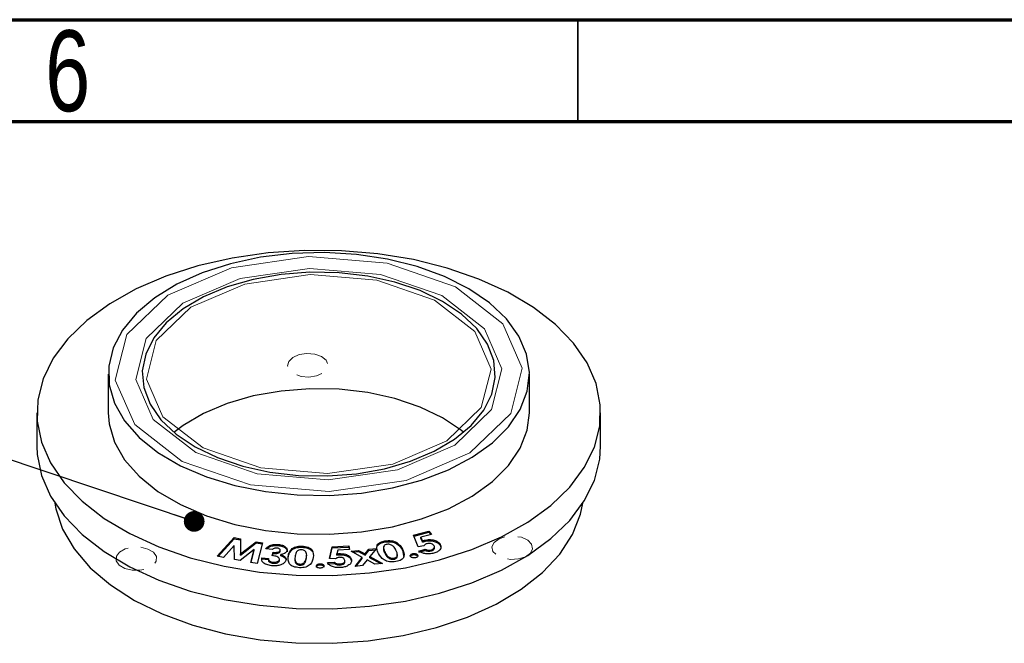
# Model space of a CAD drawing. Header units: millimetres. Extents: x 15 to 415, y 5 to 292.
# Tile 19 of 23: x 138 to 186, y 261 to 292. Entities that reach past the tile are written whole.
import ezdxf

# ---------------------------------------------------------------- set-up
doc = ezdxf.new("R2010")
doc.units = ezdxf.units.MM
doc.linetypes.add('HIDDEN', pattern=[1.905, 1.27, -0.635])
doc.styles.add('SLDTEXTSTYLE0', font='TXT', dxfattribs={"width": 0.75})
doc.dimstyles.new('SLDDIMSTYLE0', dxfattribs={"dimtxt": 0.18, "dimasz": 1.016, "dimexe": 0, "dimexo": 0.0625, "dimgap": 0, "dimtad": 0, "dimtih": 1, "dimtoh": 1, "dimdec": 0, "dimrnd": 1e-09, "dimzin": 0, "dimdsep": 46, "dimtxsty": 'Standard', "dimblk1": 'DOT', "dimblk2": 'DOT', "dimsah": 1, "dimcen": 0.09, "dimadec": 0, "dimazin": 0, "dimtfac": 1.016, "dimtdec": 0, "dimtofl": 0, "dimtmove": 0, "dimatfit": 3, "dimldrblk": 'DOT', "dimfxl": 1, "dimfrac": 2, "dimtolj": 1, "dimtzin": 0, "dimarcsym": 0})

# ---------------------------------------------------------------- blocks, each defined once
blk = doc.blocks.new('_Dot')
at = {"color": 0, "linetype": 'ByBlock', "lineweight": -2}
blk.add_line((-0.5, 0), (-1, 0), dxfattribs=at)
at = {"color": 0, "linetype": 'ByBlock', "const_width": 0.5}
blk.add_lwpolyline([(-0.25, 0, 1), (0.25, 0, 1)], format="xyb", close=True, dxfattribs=at)

msp = doc.modelspace()

# ---------------------------------------------------------------- linework, layer by layer
at = {"color": 7, "linetype": 'Continuous', "lineweight": 70}
for p, q in [((15, 292), (415, 292)), ((20, 287), (410, 287))]:
    msp.add_line(p, q, dxfattribs=at)
at = {"color": 7, "linetype": 'Continuous', "lineweight": 35}
msp.add_line((165, 287), (165, 292), dxfattribs=at)
at = {"color": 7, "linetype": 'Continuous', "lineweight": 25}
for p, q in [((141.9507, 274.61), (141.9507, 272.7045)), ((162.6173, 272.7045), (162.6173, 274.61)), ((138.4507, 272.7045), (138.4507, 271.0712)), ((166.1173, 271.0712), (166.1173, 272.7045)), ((156.938, 266.7029), (157.6819, 266.9074)), ((156.9579, 266.6539), (157.6819, 266.853)), ((157.6819, 266.9074), (157.8148, 266.7467)), ((157.6819, 266.853), (157.6819, 266.9074)), ((157.6819, 266.853), (157.7781, 266.7366)), ((147.2972, 265.6749), (148.1218, 266.5852)), ((147.3394, 265.667), (148.1218, 266.5308)), ((148.1218, 266.5852), (148.4328, 266.5275)), ((148.1218, 266.5308), (148.1218, 266.5852)), ((148.1218, 266.5308), (148.4328, 266.473)), ((148.4328, 266.5275), (148.4446, 265.7837)), ((148.4328, 266.473), (148.4328, 266.5275)), ((148.4328, 266.473), (148.4446, 265.7293)), ((148.4446, 265.7837), (149.2103, 266.3832)), ((148.4446, 265.7293), (149.2103, 266.3288)), ((149.2103, 266.3832), (149.5167, 266.3264)), ((149.2103, 266.3288), (149.2103, 266.3832)), ((149.2103, 266.3288), (149.5036, 266.2744)), ((149.5167, 266.3264), (149.2617, 265.3105)), ((155.5306, 266.3731), (155.5306, 266.4276)), ((157.1664, 266.141), (156.938, 266.7029)), ((157.8148, 266.7467), (157.2965, 266.6042)), ((157.2965, 266.6042), (157.3696, 266.4193)), ((157.2965, 266.5498), (157.2965, 266.6042)), ((157.2965, 266.5498), (157.3696, 266.3649)), ((157.3696, 266.3649), (157.3696, 266.4193)), ((157.4647, 266.4018), (157.4647, 266.4562)), ((158.2171, 266.237), (158.2171, 266.2914)), ((148.1288, 266.1921), (147.6068, 265.6175)), ((148.1405, 265.5184), (148.1288, 266.1921)), ((149.1148, 266.0092), (148.4206, 265.4666)), ((148.9553, 265.3673), (149.1148, 266.0092)), ((148.9683, 265.3649), (149.1148, 265.9548)), ((149.1148, 265.9548), (149.1148, 266.0092)), ((150.0051, 266.0031), (149.6902, 266.0352)), ((149.8816, 266.1437), (149.8816, 266.1982)), ((150.0016, 265.7028), (150.0514, 265.8652)), ((150.0172, 265.6994), (150.0514, 265.8107)), ((150.0514, 265.8107), (150.0514, 265.8652)), ((150.3047, 266.1969), (150.3047, 266.2513)), ((150.3879, 265.9038), (150.3863, 265.9235)), ((150.3879, 265.9038), (150.3879, 265.9583)), ((150.3908, 265.9168), (150.3908, 265.9849)), ((150.9826, 265.9967), (150.9826, 266.0512)), ((151.4591, 266.1145), (151.4591, 266.169)), ((152.8155, 265.5671), (152.9454, 266.1381)), ((152.8277, 265.5661), (152.9454, 266.0836)), ((152.9454, 266.1381), (153.7649, 266.1778)), ((152.9454, 266.0836), (152.9454, 266.1381)), ((152.9454, 266.0836), (153.7649, 266.1234)), ((153.2199, 265.9731), (153.175, 265.7856)), ((153.7906, 266.0007), (153.2199, 265.9731)), ((153.2865, 265.7464), (153.2865, 265.8009)), ((153.7649, 266.1778), (153.7906, 266.0007)), ((153.7649, 266.1234), (153.7649, 266.1778)), ((153.7649, 266.1234), (153.7828, 266.0003)), ((153.8664, 265.9161), (154.2379, 265.9569)), ((154.4183, 265.6158), (153.8664, 265.9161)), ((153.9497, 265.8708), (154.2379, 265.9024)), ((154.2379, 265.9569), (154.5537, 265.7833)), ((154.2379, 265.9024), (154.2379, 265.9569)), ((154.2379, 265.9024), (154.5537, 265.7289)), ((154.5537, 265.7833), (154.7404, 266.0121)), ((154.5537, 265.7289), (154.7404, 265.9577)), ((154.7404, 266.0121), (155.1083, 266.0524)), ((154.7404, 265.9577), (154.7404, 266.0121)), ((154.7404, 265.9577), (155.0599, 265.9927)), ((155.1083, 266.0524), (154.7873, 265.6564)), ((155.156, 266.165), (155.156, 266.2194)), ((155.4573, 266.0982), (155.4573, 266.0301)), ((156.3897, 265.9654), (156.4591, 265.6206)), ((156.8916, 265.7448), (156.8916, 265.7993)), ((157.4389, 266.1767), (157.1664, 266.141)), ((157.1909, 265.9249), (157.5084, 266.0123)), ((157.1909, 265.8705), (157.5084, 265.9579)), ((157.5084, 265.9579), (157.5084, 266.0123)), ((157.8091, 265.9337), (157.8091, 265.9882)), ((157.9594, 266.0644), (157.9594, 266.1325)), ((147.6068, 265.6175), (147.2972, 265.6749)), ((148.4206, 265.4666), (148.1405, 265.5184)), ((148.4446, 265.7293), (148.4446, 265.7837)), ((149.2617, 265.3105), (148.9553, 265.3673)), ((149.4839, 265.5939), (149.8084, 265.5608)), ((149.4839, 265.5394), (149.4839, 265.5939)), ((149.4839, 265.5394), (149.8084, 265.5064)), ((149.8083, 265.5594), (149.8083, 265.4913)), ((150.0371, 265.3264), (150.0371, 265.3808)), ((150.3479, 265.4459), (150.3465, 265.4702)), ((150.3479, 265.4459), (150.3479, 265.5003)), ((150.3518, 265.4635), (150.3518, 265.5316)), ((150.4142, 265.6992), (150.4142, 265.7536)), ((150.784, 265.6008), (150.784, 265.6552)), ((151.1099, 265.5522), (151.1099, 265.4841)), ((151.5585, 265.2949), (151.5585, 265.3494)), ((151.6802, 265.5711), (151.6762, 265.6677)), ((151.6867, 265.661), (151.6867, 265.7291)), ((152.3496, 265.25), (152.3496, 265.3044)), ((152.7061, 265.3607), (153.0556, 265.3776)), ((152.7061, 265.3063), (153.0556, 265.3232)), ((153.0912, 265.5453), (152.8155, 265.5671)), ((153.0556, 265.3232), (153.0556, 265.3776)), ((153.175, 265.7311), (153.175, 265.7856)), ((153.5645, 265.3909), (153.5645, 265.459)), ((153.8879, 265.4394), (153.8879, 265.4939)), ((154.0633, 265.1751), (154.4183, 265.6158)), ((154.1114, 265.1804), (154.4183, 265.5614)), ((154.4183, 265.5614), (154.4183, 265.6158)), ((154.6504, 265.4898), (154.4302, 265.2156)), ((154.5537, 265.7289), (154.5537, 265.7833)), ((155.0337, 265.2819), (154.6504, 265.4898)), ((154.7873, 265.6564), (155.4051, 265.3227)), ((154.7873, 265.6019), (154.7873, 265.6564)), ((154.7873, 265.6019), (155.3213, 265.3135)), ((155.4051, 265.3227), (155.0337, 265.2819)), ((155.9762, 265.5264), (155.9762, 265.5809)), ((156.1272, 265.6247), (156.1272, 265.6792)), ((156.1398, 265.6821), (156.1398, 265.7501)), ((157.134, 265.6833), (157.134, 265.7377)), ((151.3576, 265.234), (151.3576, 265.2884)), ((153.3219, 265.2394), (153.3219, 265.2939)), ((154.4302, 265.2156), (154.0633, 265.1751))]:
    msp.add_line(p, q, dxfattribs=at)
at = {"color": 7, "linetype": 'Continuous', "lineweight": 25, "flags": 128}
for points in [[(152.9793, 264.7308), (154.7767, 264.8513), (156.5314, 265.1063), (158.2135, 265.4913), (159.7941, 265.9997), (161.2462, 266.6228), (162.5449, 267.35), (163.6681, 268.1687), (164.5965, 269.0651), (165.3143, 270.0238), (165.809, 271.0283), (166.0724, 272.0616), (166.0999, 273.1058), (165.8909, 274.1431), (165.4491, 275.1559), (164.7821, 276.1267), (163.9012, 277.0389), (162.8216, 277.877), (161.5617, 278.6265), (160.143, 279.2748), (158.5898, 279.8106), (156.9288, 280.2249), (155.1882, 280.5104), (153.398, 280.6624), (151.5887, 280.6783), (149.7914, 280.5577), (148.0366, 280.3027), (146.3546, 279.9177), (144.774, 279.4093), (143.3219, 278.7862), (142.0231, 278.0591), (140.8999, 277.2403), (139.9715, 276.3439), (139.2538, 275.3852), (138.759, 274.3807), (138.4956, 273.3475), (138.4682, 272.3032), (138.6771, 271.2659), (139.1189, 270.2531), (139.7859, 269.2824), (140.6668, 268.3701), (141.7464, 267.532), (143.0064, 266.7825), (144.425, 266.1342), (145.9782, 265.5984), (147.6393, 265.1842), (149.3798, 264.8986), (151.17, 264.7466), (152.9793, 264.7308)], [(152.8034, 268.6537), (154.3727, 268.7693), (155.893, 269.0217), (157.3287, 269.4052), (158.6463, 269.9106), (159.8146, 270.5262), (160.8065, 271.2375), (161.5986, 272.0279), (162.1724, 272.8788), (162.5144, 273.7702), (162.6166, 274.6814), (162.4766, 275.5909), (162.0977, 276.4773), (161.4888, 277.3201), (160.6642, 278.0993), (159.6431, 278.7967), (158.4495, 279.3959), (157.1114, 279.883), (155.6602, 280.2465), (154.1298, 280.4779), (152.5562, 280.5718), (150.9762, 280.5259), (149.4268, 280.3413), (147.9444, 280.0224), (146.5637, 279.5767), (145.3171, 279.0145), (144.2338, 278.3491), (143.3392, 277.5961), (142.6543, 276.773), (142.195, 275.8993), (141.9723, 274.9953), (141.9912, 274.0823), (142.2514, 273.1817), (142.7467, 272.3146), (143.4656, 271.5012), (144.3912, 270.7608), (145.5018, 270.1105), (146.7714, 269.5657), (148.1701, 269.1392), (149.6653, 268.8409), (151.2219, 268.6778), (152.8034, 268.6537)], [(152.7196, 269.6144), (154.1383, 269.7239), (155.5065, 269.9667), (156.7868, 270.3362), (157.9442, 270.8222), (158.9472, 271.4115), (159.7685, 272.0881), (160.3857, 272.8335), (160.7818, 273.6274), (160.9461, 274.448), (160.8742, 275.2731), (160.5679, 276.0801), (160.0357, 276.8469), (159.292, 277.5528), (158.3572, 278.1784), (157.2567, 278.7067), (156.0206, 279.1232), (154.6825, 279.4166), (153.279, 279.5789), (151.8484, 279.6056), (150.4297, 279.4961), (149.0615, 279.2533), (147.7813, 278.8839), (146.6238, 278.3978), (145.6208, 277.8085), (144.7995, 277.1319), (144.1824, 276.3865), (143.7862, 275.5926), (143.6219, 274.772), (143.6938, 273.9469), (144.0001, 273.1399), (144.5323, 272.3731), (145.276, 271.6672), (146.2108, 271.0416), (147.3113, 270.5134), (148.5474, 270.0968), (149.8855, 269.8034), (151.289, 269.6412), (152.7196, 269.6144)], [(159.3963, 271.7518), (159.292, 271.8363), (158.3572, 272.4619), (157.2567, 272.9902), (156.0206, 273.4067), (154.6825, 273.7001), (153.279, 273.8624), (151.8484, 273.8891), (150.4297, 273.7796), (149.0615, 273.5368), (147.7813, 273.1674), (146.6238, 272.6813), (145.6208, 272.092), (145.1717, 271.7518)], [(141.9507, 272.7045), (141.9912, 272.1768), (142.2514, 271.2762), (142.7467, 270.4091), (143.4656, 269.5957), (144.3912, 268.8553), (145.5018, 268.205), (146.7714, 267.6602), (148.1701, 267.2337), (149.6653, 266.9354), (151.2219, 266.7723), (152.8034, 266.7482)], [(152.8034, 266.7482), (154.3727, 266.8638), (155.893, 267.1162), (157.3287, 267.4997), (158.6463, 268.0051), (159.8146, 268.6207), (160.8065, 269.332), (161.5986, 270.1224), (162.1724, 270.9733), (162.5144, 271.8647), (162.6173, 272.7045)], [(138.4507, 271.0712), (138.4682, 270.67), (138.6771, 269.6326), (139.1189, 268.6199), (139.7859, 267.6491), (140.6668, 266.7368), (141.7464, 265.8988), (143.0064, 265.1492), (144.425, 264.5009), (145.9782, 263.9651), (147.6393, 263.5509), (149.3798, 263.2653), (151.17, 263.1133), (152.9793, 263.0975)], [(152.9793, 263.0975), (154.7767, 263.2181), (156.5314, 263.473), (158.2135, 263.858), (159.7941, 264.3664), (161.2462, 264.9895), (162.5449, 265.7167), (163.6681, 266.5355), (164.5965, 267.4319), (165.3143, 268.3905), (165.809, 269.3951), (166.0724, 270.4283), (166.1173, 271.0712)], [(139.3287, 268.2722), (139.3753, 268.0059), (139.7049, 266.9997), (140.2689, 266.0288), (141.0567, 265.1112), (142.0536, 264.2641), (143.2411, 263.5033), (144.5971, 262.8428), (146.0962, 262.2951), (147.7106, 261.8702), (149.4102, 261.5762), (151.1634, 261.4186), (152.9374, 261.4001)], [(152.9374, 261.4001), (154.6992, 261.5213), (156.4161, 261.7797), (158.056, 262.1707), (159.5883, 262.6869), (160.9846, 263.3188), (162.2188, 264.0545), (163.268, 264.8803), (164.1125, 265.7809), (164.7367, 266.7395), (165.1289, 267.7381), (165.2394, 268.2722)]]:
    msp.add_lwpolyline(points, dxfattribs=at)
at = {"color": 7, "linetype": 'Continuous', "lineweight": 0, "flags": 128}
for points in [[(152.7866, 268.8458), (148.9264, 269.1736), (145.5773, 270.329), (143.2492, 272.1362), (142.2966, 274.3199), (142.8645, 276.5479), (144.8665, 278.4808), (147.9977, 279.8244), (151.7814, 280.3742), (155.6417, 280.0464), (158.9907, 278.891), (161.3188, 277.0838), (162.2714, 274.9001), (161.7035, 272.6722), (159.7015, 270.7392), (156.5704, 269.3956), (152.7866, 268.8458)], [(152.7364, 269.4223), (149.2621, 269.7172), (146.2479, 270.7571), (144.1527, 272.3835), (143.2954, 274.3489), (143.8065, 276.3541), (145.6082, 278.0937), (148.4263, 279.3029), (151.8317, 279.7977), (155.3059, 279.5028), (158.3201, 278.4629), (160.4153, 276.8365), (161.2726, 274.8711), (160.7615, 272.8659), (158.9598, 271.1263), (156.1417, 269.9171), (152.7364, 269.4223)], [(152.7095, 269.7297), (149.4412, 270.0072), (146.6056, 270.9854), (144.6346, 272.5155), (143.828, 274.3644), (144.3089, 276.2507), (146.0038, 277.8872), (148.6549, 279.0248), (151.8585, 279.4903), (155.1268, 279.2128), (157.9624, 278.2346), (159.9335, 276.7045), (160.74, 274.8556), (160.2591, 272.9693), (158.5642, 271.3328), (155.9131, 270.1952), (152.7095, 269.7297)]]:
    msp.add_lwpolyline(points, dxfattribs=at)
at = {"color": 7, "linetype": 'HIDDEN', "lineweight": 0, "flags": 128}
for points in [[(151.6976, 275.6184), (151.3193, 275.5634), (151.0061, 275.429), (150.8059, 275.2357), (150.7492, 275.0129), (150.8444, 274.7946), (151.0772, 274.6138), (151.4121, 274.4983), (151.7982, 274.4655), (152.1765, 274.5205), (152.4896, 274.6549), (152.6898, 274.8482), (152.7466, 275.071), (152.6514, 275.2893), (152.4186, 275.47), (152.0837, 275.5856), (151.6976, 275.6184)], [(162.6681, 265.8242), (162.7747, 266.0408), (162.7297, 266.2645), (162.5397, 266.4612), (162.2338, 266.601), (161.8585, 266.6625), (161.471, 266.6365), (161.1301, 266.5269), (160.8879, 266.3503), (160.7812, 266.1337), (160.8263, 265.9101), (161.0162, 265.7133), (161.3222, 265.5736), (161.6975, 265.512), (162.085, 265.538), (162.4259, 265.6476), (162.6681, 265.8242)], [(142.4863, 265.238), (142.758, 265.0764), (143.1162, 264.9871), (143.5063, 264.9836), (143.869, 265.0666), (144.1491, 265.2234), (144.3038, 265.4302), (144.3098, 265.6553), (144.1659, 265.8647), (143.8943, 266.0263), (143.5361, 266.1156), (143.1459, 266.119), (142.7832, 266.036), (142.5032, 265.8792), (142.3484, 265.6725), (142.3425, 265.4473), (142.4863, 265.238)]]:
    msp.add_lwpolyline(points, dxfattribs=at)
at = {"color": 7, "linetype": 'Continuous', "lineweight": 25}
for points, knots in [([(155.156, 266.2194), (155.1749, 266.2466), (155.2128, 266.3008), (155.3344, 266.3816), (155.4562, 266.4101), (155.5306, 266.4276)], [0, 0, 0, 0, 0.28061632, 0.56095458, 1, 1, 1, 1]), ([(155.156, 266.165), (155.1749, 266.1921), (155.2128, 266.2464), (155.3344, 266.3272), (155.4562, 266.3557), (155.5306, 266.3731)], [0, 0, 0, 0, 0.28061632, 0.56095458, 1, 1, 1, 1]), ([(155.5306, 266.4276), (155.6362, 266.438), (155.795, 266.4536), (155.9915, 266.4037), (156.2343, 266.2857), (156.3207, 266.1379), (156.3897, 266.0198)], [0, 0, 0, 0, 0.2491395, 0.374686, 0.5004216, 1, 1, 1, 1]), ([(155.5306, 266.3731), (155.6362, 266.3835), (155.795, 266.3991), (155.9915, 266.3492), (156.2343, 266.2312), (156.3207, 266.0834), (156.3897, 265.9654)], [0, 0, 0, 0, 0.2491395, 0.374686, 0.5004216, 1, 1, 1, 1]), ([(157.3696, 266.4193), (157.3863, 266.4272), (157.4161, 266.4411), (157.4499, 266.4516), (157.4647, 266.4562)], [0, 0, 0, 0, 0.56000352, 1, 1, 1, 1]), ([(157.3696, 266.3649), (157.3863, 266.3727), (157.4161, 266.3867), (157.4499, 266.3971), (157.4647, 266.4018)], [0, 0, 0, 0, 0.56000352, 1, 1, 1, 1]), ([(157.5835, 266.2869), (157.5637, 266.2801), (157.5239, 266.2664), (157.4724, 266.2283), (157.4516, 266.1963), (157.4389, 266.1767)], [0, 0, 0, 0, 0.2798973, 0.5599687, 1, 1, 1, 1]), ([(157.4647, 266.4562), (157.5452, 266.4723), (157.7059, 266.5045), (157.9423, 266.4672), (158.119, 266.3917), (158.1844, 266.3249), (158.2171, 266.2914)], [0, 0, 0, 0, 0.2795495, 0.559007, 0.7792848, 1, 1, 1, 1]), ([(157.4647, 266.4018), (157.5452, 266.4179), (157.7059, 266.4501), (157.9423, 266.4127), (158.119, 266.3372), (158.1844, 266.2704), (158.2171, 266.237)], [0, 0, 0, 0, 0.2795495, 0.559007, 0.7792848, 1, 1, 1, 1]), ([(157.9269, 266.2034), (157.9073, 266.223), (157.8682, 266.2621), (157.7714, 266.2942), (157.6707, 266.305), (157.6126, 266.2929), (157.5835, 266.2869)], [0, 0, 0, 0, 0.2801078, 0.5595263, 0.7797748, 1, 1, 1, 1]), ([(158.2171, 266.2914), (158.2468, 266.2423), (158.306, 266.1441), (158.2455, 265.9995), (158.119, 265.8863), (157.9974, 265.8449), (157.9366, 265.8243)], [0, 0, 0, 0, 0.2797167, 0.5594113, 0.7796622, 1, 1, 1, 1]), ([(149.6902, 266.0352), (149.7135, 266.0707), (149.7551, 266.1341), (149.8429, 266.1786), (149.8816, 266.1982)], [0, 0, 0, 0, 0.5600362, 1, 1, 1, 1]), ([(149.7323, 266.0309), (149.7447, 266.0484), (149.7765, 266.0933), (149.8418, 266.1246), (149.8816, 266.1437)], [0, 0, 0, 0, 0.3895895, 1, 1, 1, 1]), ([(149.8816, 266.1982), (149.9558, 266.2219), (150.0886, 266.2643), (150.2385, 266.2553), (150.3047, 266.2513)], [0, 0, 0, 0, 0.5588264, 1, 1, 1, 1]), ([(149.8816, 266.1437), (149.9558, 266.1675), (150.0886, 266.2099), (150.2385, 266.2009), (150.3047, 266.1969)], [0, 0, 0, 0, 0.5588264, 1, 1, 1, 1]), ([(150.2387, 266.0705), (150.2127, 266.0716), (150.1605, 266.0736), (150.0704, 266.0536), (150.0298, 266.0222), (150.0051, 266.0031)], [0, 0, 0, 0, 0.2809039, 0.5619642, 1, 1, 1, 1]), ([(150.0514, 265.8652), (150.09, 265.8634), (150.167, 265.8599), (150.2746, 265.8721), (150.3581, 265.9079), (150.378, 265.9415), (150.3879, 265.9583)], [0, 0, 0, 0, 0.2814803, 0.5611951, 0.7809602, 1, 1, 1, 1]), ([(150.0514, 265.8107), (150.09, 265.809), (150.167, 265.8055), (150.2746, 265.8177), (150.3581, 265.8535), (150.378, 265.8871), (150.3879, 265.9038)], [0, 0, 0, 0, 0.2814803, 0.5611951, 0.7809602, 1, 1, 1, 1]), ([(150.3879, 265.9583), (150.3894, 265.9732), (150.3923, 266.0032), (150.3521, 266.0398), (150.2978, 266.0623), (150.2584, 266.0678), (150.2387, 266.0705)], [0, 0, 0, 0, 0.2793057, 0.5588703, 0.7793558, 1, 1, 1, 1]), ([(150.3047, 266.2513), (150.3741, 266.2403), (150.5127, 266.2184), (150.6541, 266.1332), (150.735, 266.0357), (150.7272, 265.9707), (150.7233, 265.9382)], [0, 0, 0, 0, 0.2800894, 0.5598134, 0.7799775, 1, 1, 1, 1]), ([(150.3047, 266.1969), (150.3741, 266.1859), (150.5127, 266.164), (150.6541, 266.0787), (150.735, 265.9813), (150.7272, 265.9163), (150.7233, 265.8837)], [0, 0, 0, 0, 0.2800894, 0.5598134, 0.7799775, 1, 1, 1, 1]), ([(150.7233, 265.9382), (150.7116, 265.9137), (150.6882, 265.8647), (150.5847, 265.7928), (150.4788, 265.7685), (150.4142, 265.7536)], [0, 0, 0, 0, 0.2803994, 0.5608208, 1, 1, 1, 1]), ([(150.784, 265.6552), (150.7949, 265.7339), (150.8145, 265.8742), (150.9313, 265.9972), (150.9826, 266.0512)], [0, 0, 0, 0, 0.56115065, 1, 1, 1, 1]), ([(150.784, 265.6008), (150.7949, 265.6795), (150.8145, 265.8198), (150.9313, 265.9428), (150.9826, 265.9967)], [0, 0, 0, 0, 0.56115065, 1, 1, 1, 1]), ([(150.9826, 266.0512), (151.0168, 266.0726), (151.0853, 266.1155), (151.2481, 266.166), (151.3791, 266.1679), (151.4591, 266.169)], [0, 0, 0, 0, 0.2805878, 0.5608754, 1, 1, 1, 1]), ([(150.9826, 265.9967), (151.0168, 266.0182), (151.0853, 266.0611), (151.2481, 266.1116), (151.3791, 266.1134), (151.4591, 266.1145)], [0, 0, 0, 0, 0.2805878, 0.5608754, 1, 1, 1, 1]), ([(151.4446, 265.9866), (151.4125, 265.9858), (151.3482, 265.9841), (151.2361, 265.943), (151.1418, 265.8203), (151.1263, 265.7106), (151.116, 265.6373)], [0, 0, 0, 0, 0.1248313, 0.2496328, 0.4986248, 1, 1, 1, 1]), ([(151.6802, 265.6255), (151.6883, 265.697), (151.7004, 265.804), (151.628, 265.9247), (151.5364, 265.9761), (151.4752, 265.9831), (151.4446, 265.9866)], [0, 0, 0, 0, 0.5014667, 0.7504146, 0.8753314, 1, 1, 1, 1]), ([(151.4591, 266.169), (151.564, 266.1571), (151.7216, 266.1393), (151.8745, 266.0528), (152.029, 265.8933), (152.0194, 265.7379), (152.0117, 265.6137)], [0, 0, 0, 0, 0.24910022, 0.37465771, 0.50039072, 1, 1, 1, 1]), ([(151.4591, 266.1145), (151.5636, 266.1026), (151.7208, 266.0848), (151.8759, 265.9986), (151.9229, 265.9444), (151.9465, 265.9173)], [0, 0, 0, 0, 0.49781144, 0.74873034, 1, 1, 1, 1]), ([(153.175, 265.7856), (153.1954, 265.7896), (153.2318, 265.7967), (153.2698, 265.7996), (153.2865, 265.8009)], [0, 0, 0, 0, 0.55996192, 1, 1, 1, 1]), ([(153.2865, 265.8009), (153.3714, 265.7995), (153.5412, 265.7968), (153.7389, 265.7138), (153.8574, 265.6074), (153.8777, 265.5317), (153.8879, 265.4939)], [0, 0, 0, 0, 0.2795988, 0.5590493, 0.7793081, 1, 1, 1, 1]), ([(155.2128, 265.8076), (155.1748, 265.8837), (155.1072, 266.0192), (155.1411, 266.1584), (155.156, 266.2194)], [0, 0, 0, 0, 0.5611309, 1, 1, 1, 1]), ([(156.0655, 265.4093), (155.9612, 265.3982), (155.8044, 265.3816), (155.6095, 265.43), (155.367, 265.5448), (155.2813, 265.6909), (155.2128, 265.8076)], [0, 0, 0, 0, 0.2493591, 0.3749237, 0.5006794, 1, 1, 1, 1]), ([(155.462, 266.0365), (155.4605, 266.0313), (155.4385, 265.9531), (155.4885, 265.8759), (155.5353, 265.804)], [0, 0, 0, 0, 0.0670568, 1, 1, 1, 1]), ([(155.6292, 266.2534), (155.5995, 266.2461), (155.5401, 266.2315), (155.4604, 266.1699), (155.4469, 266.0355), (155.4999, 265.9294), (155.5353, 265.8584)], [0, 0, 0, 0, 0.1248576, 0.2496759, 0.4986394, 1, 1, 1, 1]), ([(155.5353, 265.8584), (155.5707, 265.7911), (155.6237, 265.6905), (155.7694, 265.5968), (155.8861, 265.5715), (155.9462, 265.5777), (155.9762, 265.5809)], [0, 0, 0, 0, 0.5013703, 0.7501532, 0.8751224, 1, 1, 1, 1]), ([(155.5353, 265.804), (155.5707, 265.7367), (155.6237, 265.636), (155.7694, 265.5424), (155.8861, 265.517), (155.9462, 265.5233), (155.9762, 265.5264)], [0, 0, 0, 0, 0.5013703, 0.7501532, 0.8751224, 1, 1, 1, 1]), ([(156.0717, 265.9628), (156.0353, 266.0315), (155.9809, 266.1342), (155.8391, 266.2327), (155.7218, 266.2622), (155.6601, 266.2563), (155.6292, 266.2534)], [0, 0, 0, 0, 0.5014785, 0.7504114, 0.8753253, 1, 1, 1, 1]), ([(156.3897, 266.0198), (156.4425, 265.9002), (156.5086, 265.7504), (156.4252, 265.5741), (156.3401, 265.4964), (156.2137, 265.4397), (156.1149, 265.4194), (156.0655, 265.4093)], [0, 0, 0, 0, 0.49854538, 0.62404437, 0.74926172, 0.87450345, 1, 1, 1, 1]), ([(156.1272, 265.6792), (156.1319, 265.7331), (156.1402, 265.8296), (156.0927, 265.922), (156.0717, 265.9628)], [0, 0, 0, 0, 0.5584325, 1, 1, 1, 1]), ([(156.7831, 265.6595), (156.7761, 265.6751), (156.7622, 265.7063), (156.7887, 265.7498), (156.8328, 265.7827), (156.872, 265.7937), (156.8916, 265.7993)], [0, 0, 0, 0, 0.2794944, 0.5593521, 0.7797527, 1, 1, 1, 1]), ([(156.8916, 265.7993), (156.9185, 265.8033), (156.9724, 265.8113), (157.0477, 265.7966), (157.1052, 265.7716), (157.1244, 265.749), (157.134, 265.7377)], [0, 0, 0, 0, 0.2795986, 0.5595281, 0.77981, 1, 1, 1, 1]), ([(157.9366, 265.8243), (157.8633, 265.8085), (157.7167, 265.7769), (157.4951, 265.7934), (157.314, 265.846), (157.2319, 265.8986), (157.1909, 265.9249)], [0, 0, 0, 0, 0.2798796, 0.5594291, 0.7795933, 1, 1, 1, 1]), ([(157.5084, 266.0123), (157.533, 266.0025), (157.5823, 265.9828), (157.689, 265.9667), (157.7636, 265.9801), (157.8091, 265.9882)], [0, 0, 0, 0, 0.2811768, 0.561949, 1, 1, 1, 1]), ([(157.5084, 265.9579), (157.533, 265.9481), (157.5823, 265.9284), (157.689, 265.9123), (157.7636, 265.9256), (157.8091, 265.9337)], [0, 0, 0, 0, 0.2811768, 0.561949, 1, 1, 1, 1]), ([(157.8091, 265.9882), (157.8438, 266.001), (157.9133, 266.0267), (157.9585, 266.0901), (157.9626, 266.1515), (157.9388, 266.186), (157.9269, 266.2034)], [0, 0, 0, 0, 0.27922865, 0.55881443, 0.77920657, 1, 1, 1, 1]), ([(157.8091, 265.9337), (157.8434, 265.9466), (157.912, 265.9723), (157.9568, 266.0277), (157.9554, 266.0612), (157.955, 266.0713)], [0, 0, 0, 0, 0.41088012, 0.82228575, 1, 1, 1, 1]), ([(158.2171, 266.237), (158.2515, 266.1875), (158.3023, 266.1147), (158.266, 266.0411), (158.2544, 266.0174)], [0, 0, 0, 0, 0.678865, 1, 1, 1, 1]), ([(149.9664, 265.2089), (149.8827, 265.222), (149.7156, 265.248), (149.5459, 265.3542), (149.4729, 265.4768), (149.4802, 265.5548), (149.4839, 265.5939)], [0, 0, 0, 0, 0.2799807, 0.5590536, 0.7792683, 1, 1, 1, 1]), ([(149.8084, 265.5608), (149.8098, 265.5377), (149.8128, 265.4917), (149.8627, 265.4319), (149.9454, 265.3942), (150.0065, 265.3853), (150.0371, 265.3808)], [0, 0, 0, 0, 0.2805189, 0.5594704, 0.7795793, 1, 1, 1, 1]), ([(149.8084, 265.5064), (149.8098, 265.4833), (149.8128, 265.4372), (149.8627, 265.3775), (149.9454, 265.3398), (150.0065, 265.3309), (150.0371, 265.3264)], [0, 0, 0, 0, 0.2805189, 0.5594704, 0.7795793, 1, 1, 1, 1]), ([(150.6713, 265.4668), (150.6448, 265.4184), (150.5918, 265.3213), (150.3886, 265.2335), (150.1715, 265.1958), (150.0348, 265.2045), (149.9664, 265.2089)], [0, 0, 0, 0, 0.27917025, 0.55880024, 0.7792071, 1, 1, 1, 1]), ([(150.3479, 265.5003), (150.3499, 265.5203), (150.3541, 265.5602), (150.303, 265.614), (150.1954, 265.6749), (150.0815, 265.6913), (150.0016, 265.7028)], [0, 0, 0, 0, 0.186511, 0.3732502, 0.5604193, 1, 1, 1, 1]), ([(150.0371, 265.3808), (150.0763, 265.379), (150.1547, 265.3754), (150.2547, 265.4053), (150.3238, 265.4488), (150.3398, 265.4831), (150.3479, 265.5003)], [0, 0, 0, 0, 0.28001463, 0.55954103, 0.77968004, 1, 1, 1, 1]), ([(150.0371, 265.3264), (150.0763, 265.3246), (150.1547, 265.3209), (150.2547, 265.3508), (150.3238, 265.3943), (150.3398, 265.4287), (150.3479, 265.4459)], [0, 0, 0, 0, 0.28001463, 0.55954103, 0.77968004, 1, 1, 1, 1]), ([(150.4142, 265.7536), (150.4628, 265.7368), (150.5597, 265.7031), (150.6476, 265.6251), (150.6855, 265.5433), (150.6761, 265.4923), (150.6713, 265.4668)], [0, 0, 0, 0, 0.2800095, 0.55956, 0.7796572, 1, 1, 1, 1]), ([(150.4142, 265.6992), (150.4625, 265.6823), (150.5588, 265.6486), (150.6481, 265.5733), (150.6662, 265.5192), (150.6737, 265.4969)], [0, 0, 0, 0, 0.3708585, 0.741109, 1, 1, 1, 1]), ([(151.3364, 265.1099), (151.2323, 265.1208), (151.0759, 265.1372), (150.9234, 265.222), (150.7673, 265.3785), (150.7765, 265.5323), (150.784, 265.6552)], [0, 0, 0, 0, 0.2493278, 0.3748904, 0.5006552, 1, 1, 1, 1]), ([(151.116, 265.6373), (151.1079, 265.5673), (151.0958, 265.4625), (151.1742, 265.3454), (151.2677, 265.2979), (151.3276, 265.2916), (151.3576, 265.2884)], [0, 0, 0, 0, 0.501303, 0.750095, 0.8751189, 1, 1, 1, 1]), ([(151.1209, 265.4911), (151.1176, 265.452), (151.1114, 265.3783), (151.1747, 265.291), (151.2676, 265.2435), (151.3276, 265.2371), (151.3576, 265.234)], [0, 0, 0, 0, 0.35980313, 0.67918716, 0.8396853, 1, 1, 1, 1]), ([(152.0117, 265.6137), (151.9879, 265.4913), (151.958, 265.3381), (151.7722, 265.1907), (151.6459, 265.1352), (151.4932, 265.1081), (151.3887, 265.1093), (151.3364, 265.1099)], [0, 0, 0, 0, 0.498599, 0.6240833, 0.7492709, 0.8745257, 1, 1, 1, 1]), ([(151.3576, 265.2884), (151.38, 265.2885), (151.4246, 265.2887), (151.4993, 265.3081), (151.5361, 265.3337), (151.5585, 265.3494)], [0, 0, 0, 0, 0.28040044, 0.56057599, 1, 1, 1, 1]), ([(151.5585, 265.3494), (151.5958, 265.3987), (151.6625, 265.4872), (151.6748, 265.5831), (151.6802, 265.6255)], [0, 0, 0, 0, 0.5584481, 1, 1, 1, 1]), ([(151.5585, 265.2949), (151.5958, 265.3443), (151.6625, 265.4327), (151.6748, 265.5287), (151.6802, 265.5711)], [0, 0, 0, 0, 0.5584481, 1, 1, 1, 1]), ([(152.1631, 265.1963), (152.1661, 265.2123), (152.1723, 265.2442), (152.2235, 265.2793), (152.2846, 265.3011), (152.3279, 265.3033), (152.3496, 265.3044)], [0, 0, 0, 0, 0.2795373, 0.5593589, 0.7796262, 1, 1, 1, 1]), ([(152.3496, 265.3044), (152.3772, 265.3026), (152.4323, 265.299), (152.4937, 265.27), (152.5319, 265.2349), (152.536, 265.2099), (152.538, 265.1974)], [0, 0, 0, 0, 0.279559, 0.5593628, 0.7796221, 1, 1, 1, 1]), ([(153.3407, 265.1151), (153.2626, 265.1152), (153.1064, 265.1154), (152.9098, 265.1761), (152.7728, 265.262), (152.7284, 265.3278), (152.7061, 265.3607)], [0, 0, 0, 0, 0.2798953, 0.5593703, 0.7795232, 1, 1, 1, 1]), ([(153.0556, 265.3776), (153.0727, 265.3634), (153.1068, 265.3351), (153.1966, 265.2983), (153.2745, 265.2956), (153.3219, 265.2939)], [0, 0, 0, 0, 0.28115806, 0.56189306, 1, 1, 1, 1]), ([(153.0556, 265.3232), (153.0727, 265.309), (153.1068, 265.2806), (153.1966, 265.2439), (153.2745, 265.2411), (153.3219, 265.2394)], [0, 0, 0, 0, 0.28115806, 0.56189306, 1, 1, 1, 1]), ([(153.2939, 265.6187), (153.2712, 265.6164), (153.2257, 265.6118), (153.1545, 265.5864), (153.1152, 265.5609), (153.0912, 265.5453)], [0, 0, 0, 0, 0.27978372, 0.55989741, 1, 1, 1, 1]), ([(153.175, 265.7311), (153.1954, 265.7351), (153.2318, 265.7422), (153.2698, 265.7451), (153.2865, 265.7464)], [0, 0, 0, 0, 0.55996192, 1, 1, 1, 1]), ([(153.2865, 265.7464), (153.3714, 265.7451), (153.5412, 265.7424), (153.7389, 265.6594), (153.8574, 265.5529), (153.8777, 265.4773), (153.8879, 265.4394)], [0, 0, 0, 0, 0.2795988, 0.5590493, 0.7793081, 1, 1, 1, 1]), ([(153.563, 265.4705), (153.5567, 265.4928), (153.544, 265.5374), (153.4737, 265.5872), (153.3862, 265.6178), (153.3247, 265.6184), (153.2939, 265.6187)], [0, 0, 0, 0, 0.2803625, 0.5599614, 0.7799957, 1, 1, 1, 1]), ([(153.3219, 265.2939), (153.3621, 265.2988), (153.4425, 265.3088), (153.5238, 265.3584), (153.5647, 265.4149), (153.5636, 265.452), (153.563, 265.4705)], [0, 0, 0, 0, 0.2792758, 0.5588747, 0.779278, 1, 1, 1, 1]), ([(153.3219, 265.2394), (153.3621, 265.2444), (153.4426, 265.2543), (153.5233, 265.304), (153.5618, 265.3546), (153.5615, 265.3855), (153.5614, 265.3978)], [0, 0, 0, 0, 0.3013684, 0.6030855, 0.8409242, 1, 1, 1, 1]), ([(153.8879, 265.4939), (153.8856, 265.442), (153.8811, 265.3383), (153.736, 265.2158), (153.5489, 265.1357), (153.4101, 265.122), (153.3407, 265.1151)], [0, 0, 0, 0, 0.2796998, 0.5593733, 0.7796483, 1, 1, 1, 1]), ([(155.9762, 265.5809), (155.9971, 265.5855), (156.0389, 265.5948), (156.0971, 265.6283), (156.1158, 265.6599), (156.1272, 265.6792)], [0, 0, 0, 0, 0.2803219, 0.5605971, 1, 1, 1, 1]), ([(155.9762, 265.5264), (155.9971, 265.5311), (156.0389, 265.5404), (156.0971, 265.5739), (156.1158, 265.6055), (156.1272, 265.6247)], [0, 0, 0, 0, 0.2803219, 0.5605971, 1, 1, 1, 1]), ([(156.7803, 265.67), (156.7841, 265.6792), (156.793, 265.7007), (156.8335, 265.7281), (156.8722, 265.7393), (156.8916, 265.7448)], [0, 0, 0, 0, 0.2756035, 0.6379278, 1, 1, 1, 1]), ([(157.0262, 265.5976), (156.9992, 265.5936), (156.9451, 265.5856), (156.8695, 265.6003), (156.8118, 265.6255), (156.7927, 265.6482), (156.7831, 265.6595)], [0, 0, 0, 0, 0.279563, 0.5593773, 0.7797186, 1, 1, 1, 1]), ([(156.8916, 265.7448), (156.9185, 265.7488), (156.9724, 265.7568), (157.0477, 265.7421), (157.1052, 265.7171), (157.1244, 265.6946), (157.134, 265.6833)], [0, 0, 0, 0, 0.2795986, 0.5595281, 0.77981, 1, 1, 1, 1]), ([(157.134, 265.7377), (157.1407, 265.7221), (157.1543, 265.6909), (157.1286, 265.6474), (157.0854, 265.614), (157.046, 265.6031), (157.0262, 265.5976)], [0, 0, 0, 0, 0.2795046, 0.5592397, 0.7795861, 1, 1, 1, 1]), ([(151.3576, 265.234), (151.38, 265.2341), (151.4246, 265.2342), (151.4993, 265.2536), (151.5361, 265.2793), (151.5585, 265.2949)], [0, 0, 0, 0, 0.28040044, 0.56057599, 1, 1, 1, 1]), ([(152.1631, 265.1419), (152.1661, 265.1578), (152.1723, 265.1897), (152.2235, 265.2248), (152.2846, 265.2466), (152.3279, 265.2489), (152.3496, 265.25)], [0, 0, 0, 0, 0.2795373, 0.5593589, 0.7796262, 1, 1, 1, 1]), ([(152.3514, 265.0889), (152.3238, 265.0907), (152.2685, 265.0943), (152.2072, 265.1235), (152.1692, 265.1588), (152.1651, 265.1838), (152.1631, 265.1963)], [0, 0, 0, 0, 0.27956434, 0.55936413, 0.77971137, 1, 1, 1, 1]), ([(152.3496, 265.25), (152.3772, 265.2482), (152.4323, 265.2445), (152.4937, 265.2156), (152.5319, 265.1804), (152.536, 265.1555), (152.538, 265.143)], [0, 0, 0, 0, 0.279559, 0.5593628, 0.7796221, 1, 1, 1, 1]), ([(152.538, 265.1974), (152.5349, 265.1815), (152.5286, 265.1495), (152.4774, 265.1144), (152.4165, 265.0924), (152.3731, 265.0901), (152.3514, 265.0889)], [0, 0, 0, 0, 0.27964011, 0.55935826, 0.77967917, 1, 1, 1, 1])]:
    msp.add_open_spline(points, degree=3, knots=knots, dxfattribs=at)

# ---------------------------------------------------------------- texts
at = {"color": 7, "linetype": 'Continuous', "lineweight": 0, "insert": (139.96, 291.4793), "char_height": 3.9688, "attachment_point": 2, "style": 'SLDTEXTSTYLE0'}
msp.add_mtext('6', dxfattribs=at)

# ---------------------------------------------------------------- leaders
at = {"color": 7, "linetype": 'Continuous', "lineweight": 0}
msp.add_leader([(146.1666, 267.381), (131.1368, 272.4159)], dimstyle='SLDDIMSTYLE0', dxfattribs=at)

doc.saveas('drawing.dxf')
